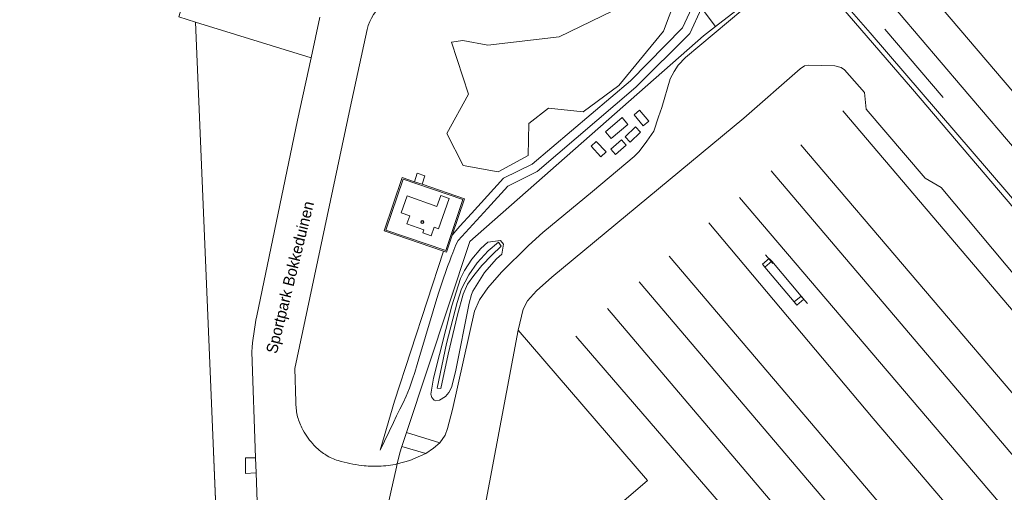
# Model space of a CAD drawing. Header units: metres. Extents: x 151448 to 154749, y 463108 to 465296.
# Tile 34 of 256: x 152332 to 152442, y 463487 to 463540. Entities that reach past the tile are written whole.
import ezdxf
from ezdxf.enums import TextEntityAlignment as Align

# ---------------------------------------------------------------- set-up
doc = ezdxf.new("R2010")
doc.units = ezdxf.units.M
doc.layers.get('0').update_dxf_attribs({"lineweight": 9})
for name, color, linetype, lineweight in [('B-PV-AM-AS_SPOOR_TREIN-G', 253, 'Continuous', 9), ('B-PV-GR-BEPLANTING_CULTUUR_BOSPLANTSOEN-GV', 253, 'Continuous', 9), ('B-PV-GR-GRAS-GV', 253, 'Continuous', 9), ('B-PV-GR-GROENVOORZIENING-GV', 253, 'Continuous', 9), ('B-PV-GW-TALUD_KRUIN-G', 253, 'Continuous', 9), ('B-PV-IE-MEUBILAIR-S', 253, 'Continuous', 9), ('B-PV-IE-TERREINAFSCHEIDING_KUNSTMATIG_HEKWERK-G', 253, 'Continuous', 9), ('B-PV-KW-KUNSTWERK_PERRON-GV', 253, 'Continuous', 9), ('B-PV-OG-TERREIN_BEGROEID-GV', 253, 'Continuous', 9), ('B-PV-OG-TERREIN_ERF-GV', 253, 'Continuous', 9), ('B-PV-OG-TOPOGRAFIE-T18', 2, 'Continuous', 9), ('B-PV-OG-WATER-GV', 253, 'Continuous', 9), ('B-PV-VH-GESLOTENVERHARDING-GV', 253, 'Continuous', 9), ('B-PV-VH-HALFVERHARDING-GV', 253, 'Continuous', 9), ('B-PV-VH-OPENVERHARDING-GV', 253, 'Continuous', 9), ('B-PV-VH-OPENVERHARDING_BETONSTRAATSTEEN-GV', 253, 'Continuous', 9)]:
    doc.layers.add(name, color=color, linetype=linetype, lineweight=lineweight)
doc.styles.add('Drong', font='txt', dxfattribs={"height": 1.8})
doc.styles.add('NLCS-ISO', font='txt')

# ---------------------------------------------------------------- blocks, each defined once
blk = doc.blocks.new('SIE-MEUBILAIR_MAST_ZEND-SO')
for radius in [0.875, 0.75]:
    blk.add_circle((0, 0), radius)
at = {"style": 'NLCS-ISO'}
blk.add_text('z', height=0.75, dxfattribs=at).set_placement((0, 0.07), align=Align.MIDDLE_CENTER)

msp = doc.modelspace()

# ---------------------------------------------------------------- linework, layer by layer
at = {"layer": 'B-PV-AM-AS_SPOOR_TREIN-G', "flags": 128}
for points in [[(152340.827, 463651.665), (152359.8, 463629.295), (152405.522, 463575.627), (152443.74, 463530.767), (152562.837, 463390.973), (152615.051, 463329.865)], [(152350.201, 463634.499), (152357.738, 463625.64), (152363.314, 463619.113), (152369.103, 463612.292), (152377.249, 463602.736), (152384.64, 463594.052), (152392.521, 463584.844), (152397.739, 463578.626), (152403.395, 463571.939), (152411.434, 463562.49), (152422.018, 463550.173), (152426.469, 463544.946), (152430.013, 463540.744), (152437.02, 463532.528), (152444.132, 463524.206), (152449.139, 463518.335), (152457.629, 463508.271), (152464.265, 463500.538), (152470.941, 463492.711), (152476.994, 463485.594), (152485.803, 463475.288), (152494.618, 463465), (152534.709, 463417.862), (152640.44, 463294.077)], [(152423.727, 463529.864), (152485.977, 463456.743), (152509.229, 463429.29), (152569.225, 463359.125), (152587.15, 463338.057), (152605.979, 463315.797), (152611.559, 463308.943), (152618.663, 463299.409), (152621.568, 463295.164), (152627.971, 463285.397), (152630.75, 463280.847), (152635.738, 463272.11), (152641.654, 463261.276), (152656.06, 463233.482)], [(152419.071, 463526.094), (152471.205, 463464.962), (152489.812, 463442.925), (152552.6, 463369.179), (152591.617, 463323.798), (152601.35, 463312.16), (152605.406, 463307.143), (152608.544, 463303.037), (152612.743, 463297.419), (152619.041, 463288.256), (152626.136, 463277.019), (152631.82, 463267.14), (152640.464, 463250.873), (152666.263, 463201.695), (152673.732, 463187.168)], [(152415.757, 463523.216), (152437.78, 463497.283), (152517.338, 463403.559), (152585.726, 463323.353), (152591.053, 463317.105), (152596.892, 463310.215), (152600.191, 463306.092), (152602.751, 463302.986), (152607.746, 463296.504), (152610.723, 463292.486), (152613.069, 463289.021), (152616.192, 463284.251), (152618.829, 463280.034), (152621.291, 463276.136), (152624.109, 463271.348), (152626.802, 463266.648), (152629.622, 463261.464), (152634.506, 463252.133), (152640.104, 463241.489), (152646.092, 463230.069)], [(152412.217, 463520.234), (152490.631, 463428.244), (152509.079, 463406.727), (152599.776, 463300.141), (152606.376, 463291.642), (152611.916, 463283.694), (152617.407, 463274.76), (152618.762, 463272.419), (152622.536, 463265.061)], [(152408.813, 463517.421), (152427.135, 463495.645), (152541.029, 463362.074), (152592.389, 463302.09), (152599.563, 463293.487), (152606.414, 463284.882), (152612.71, 463276.328), (152621.03, 463263.935)], [(152404.413, 463513.718), (152493.127, 463409.421), (152563.746, 463326.627), (152596.076, 463288.465), (152599.551, 463284.117), (152605.511, 463276.295), (152611.752, 463267.424), (152618.974, 463256.862), (152621.804, 463252.859), (152640.032, 463226.103), (152661.572, 463194.19), (152668.187, 463184.098)], [(152401.053, 463510.842), (152488.737, 463407.778), (152517.628, 463373.911), (152588.654, 463290.54), (152592.62, 463285.684), (152595.774, 463281.882), (152598.425, 463278.544), (152600.68, 463275.419), (152603.133, 463272.098), (152605.479, 463268.776), (152608.203, 463264.972), (152610.44, 463261.757), (152614.773, 463255.183), (152620.404, 463246.859), (152626.848, 463237.337), (152635.981, 463223.905), (152642.314, 463214.537), (152650.818, 463201.997), (152659.125, 463189.709), (152664.72, 463181.022)], [(152397.516, 463507.867), (152425.865, 463474.511), (152521.044, 463362.974), (152581.503, 463291.858), (152591.574, 463279.674), (152597.781, 463271.426), (152603.452, 463263.571), (152637.989, 463212.609)], [(152394.009, 463504.808), (152420.86, 463473.689), (152508.101, 463370.988), (152529.469, 463346.076), (152564.418, 463305.047), (152581.405, 463284.906), (152584.993, 463280.827), (152588.238, 463276.828), (152591.628, 463272.472), (152594.352, 463268.883), (152597.256, 463264.829), (152603.59, 463255.809), (152611.605, 463243.573)]]:
    msp.add_lwpolyline(points, dxfattribs=at)
at = {"layer": 'B-PV-GR-BEPLANTING_CULTUUR_BOSPLANTSOEN-GV', "flags": 128}
msp.add_lwpolyline([(152379.638, 463527.369), (152381.46, 463523.79), (152385.364, 463523.075), (152388.683, 463524.897), (152388.748, 463528.476), (152390.961, 463530.168), (152394.8, 463529.778), (152398.77, 463532.706), (152403.78, 463538.758), (152405.017, 463542.077), (152402.804, 463543.313), (152392.132, 463538.107), (152384.193, 463537.195), (152381.395, 463537.715), (152380.158, 463537.52), (152382.046, 463531.729)], close=True, dxfattribs=at)
msp.add_lwpolyline([(152349.79, 463540.331), (152351.647, 463539.755), (152364.516, 463535.763), (152365.498, 463540.291)], dxfattribs=at)
at = {"layer": 'B-PV-GR-GRAS-GV', "flags": 128}
for points in [[(152442.005, 463520.852), (152426.794, 463538.565), (152421.571, 463544.527)], [(152421.388, 463544.009), (152431.502, 463532.29), (152448.319, 463512.56)], [(152414.103, 463542.774), (152409.553, 463539.266), (152408.222, 463538.24), (152382.2, 463515.334), (152375.148, 463494.072), (152378.867, 463492.933), (152379.446, 463493.762), (152379.717, 463494.513), (152380.275, 463496.641), (152382.729, 463507.569), (152383.285, 463508.85), (152384.19, 463510.168), (152385.708, 463511.92), (152388.729, 463514.877), (152390.314, 463516.33), (152395.839, 463520.889), (152400.508, 463524.781), (152401.048, 463525.339), (152401.918, 463526.499), (152402.691, 463527.614), (152403.207, 463529.217), (152403.567, 463530.242), (152404.508, 463533.451), (152404.952, 463534.263), (152405.39, 463534.966), (152406.218, 463535.822), (152412.59, 463541.157)]]:
    msp.add_lwpolyline(points, dxfattribs=at)
for points in [[(152399.161, 463529.131), (152399.807, 463528.369), (152397.939, 463526.784), (152397.292, 463527.547)], [(152401.094, 463529.966), (152402.123, 463528.74), (152401.51, 463528.226), (152400.482, 463529.452)], [(152401.209, 463527.521), (152400.064, 463526.403), (152399.505, 463526.976), (152400.65, 463528.093)], [(152396.271, 463526.48), (152397.372, 463525.318), (152396.791, 463524.768), (152395.69, 463525.929)], [(152399.617, 463526.072), (152398.427, 463525.002), (152397.892, 463525.597), (152399.082, 463526.667)], [(152384.208, 463515.258), (152385.615, 463515.453), (152385.941, 463515.039), (152385.77, 463513.931), (152385.178, 463513.388), (152383.821, 463511.866), (152382.53, 463509.804), (152382.362, 463509.442), (152382.109, 463508.475), (152380.589, 463500.821), (152380.151, 463499.07), (152379.868, 463498.542), (152379.483, 463498.086), (152378.801, 463497.668), (152378.412, 463497.592), (152378.225, 463497.664), (152377.969, 463497.969), (152377.861, 463498.35), (152378.148, 463500.127), (152380.203, 463508.165), (152381.139, 463511.225), (152381.59, 463512.114), (152382.423, 463513.38), (152383.435, 463514.555)], [(152383.435, 463514.555), (152382.423, 463513.38), (152381.59, 463512.114), (152381.139, 463511.225), (152380.203, 463508.165), (152378.148, 463500.127), (152377.861, 463498.35), (152377.969, 463497.969), (152378.225, 463497.664), (152378.412, 463497.592), (152378.801, 463497.668), (152379.483, 463498.086), (152379.868, 463498.542), (152380.151, 463499.07), (152380.589, 463500.821), (152382.109, 463508.475), (152382.362, 463509.442), (152382.53, 463509.804), (152383.821, 463511.866), (152385.178, 463513.388), (152385.77, 463513.931), (152385.941, 463515.039), (152385.615, 463515.453), (152384.208, 463515.258)], [(152384.631, 463513.826), (152383.53, 463512.669), (152382.635, 463511.557), (152381.934, 463510.576), (152381.459, 463509.468), (152380.821, 463507.168), (152379.766, 463502.803), (152378.946, 463498.952), (152378.56, 463499.003), (152379.589, 463503.996), (152380.797, 463508.551), (152381.265, 463510.08), (152382.08, 463511.641), (152383.018, 463512.964), (152384.249, 463514.283), (152385.383, 463515.255), (152385.681, 463514.798)], [(152377.303, 463491.753), (152374.632, 463492.514), (152374.396, 463491.803), (152374.113, 463490.573), (152375.527, 463490.96)]]:
    msp.add_lwpolyline(points, close=True, dxfattribs=at)
at = {"layer": 'B-PV-GR-GROENVOORZIENING-GV', "flags": 128}
msp.add_lwpolyline([(152414.103, 463542.774), (152413.871, 463543.352), (152413.56, 463544.386), (152413.43, 463545.094), (152413.364, 463545.811), (152414.814, 463548.828), (152414.392, 463549.338), (152413.979, 463550.466), (152413.849, 463550.63), (152412.695, 463550.044), (152410.346, 463548.851), (152408.125, 463541.551), (152408.01, 463541.302), (152408.183, 463541.098), (152409.553, 463539.266)], close=True, dxfattribs=at)
at = {"layer": 'B-PV-GW-TALUD_KRUIN-G', "flags": 128}
msp.add_lwpolyline([(152385.615, 463515.453), (152384.208, 463515.258), (152383.435, 463514.555), (152382.423, 463513.38), (152381.59, 463512.114), (152381.139, 463511.225), (152380.203, 463508.165), (152378.148, 463500.127), (152377.861, 463498.35), (152377.969, 463497.969), (152378.225, 463497.664), (152378.412, 463497.592), (152378.801, 463497.668), (152379.483, 463498.086), (152379.868, 463498.542), (152380.151, 463499.07), (152380.589, 463500.821), (152382.109, 463508.475), (152382.362, 463509.442), (152382.53, 463509.804), (152383.821, 463511.866), (152385.178, 463513.388), (152385.77, 463513.931), (152385.941, 463515.039)], dxfattribs=at)
at = {"layer": 'B-PV-IE-TERREINAFSCHEIDING_KUNSTMATIG_HEKWERK-G', "flags": 128}
for points in [[(152417.54, 463545.533), (152416.235, 463544.418), (152414.103, 463542.774), (152409.553, 463539.266), (152408.222, 463538.24), (152382.2, 463515.334), (152375.148, 463494.072), (152374.632, 463492.514), (152374.396, 463491.803), (152374.113, 463490.573), (152374.028, 463490.202), (152373.39, 463487.427), (152373.004, 463485.75)], [(152417.54, 463545.533), (152419.706, 463546.382), (152421.571, 463544.527), (152426.794, 463538.565), (152442.005, 463520.852), (152466.487, 463492.062), (152488.828, 463466.017), (152498.431, 463454.649), (152537.462, 463409.127), (152547.115, 463397.564), (152558.618, 463384.023), (152568.408, 463372.69), (152581.98, 463356.539), (152619.516, 463312.481), (152633.417, 463296.479), (152631.182, 463294.767), (152634.535, 463289.824), (152637.305, 463291.94), (152650.777, 463275.963), (152676.132, 463246.165)], [(152351.647, 463539.755), (152353.304, 463500)], [(152434.916, 463531.38), (152428.435, 463538.976)], [(152415.125, 463513.862), (152415.949, 463512.875)], [(152418.999, 463509.37), (152419.82, 463508.425)], [(152353.304, 463500), (152356.315, 463427.805)]]:
    msp.add_lwpolyline(points, dxfattribs=at)
msp.add_lwpolyline([(152374.672, 463522.445), (152376.014, 463521.991), (152376.866, 463521.703), (152381.614, 463520.095), (152380.235, 463516.021), (152379.604, 463514.156), (152379.261, 463514.273), (152372.662, 463516.506)], close=True, dxfattribs=at)
at = {"layer": 'B-PV-KW-KUNSTWERK_PERRON-GV', "flags": 128}
msp.add_lwpolyline([(152418.327, 463508.613), (152419.093, 463509.262), (152415.818, 463513.127), (152415.052, 463512.478)], close=True, dxfattribs=at)
at = {"layer": 'B-PV-OG-TERREIN_BEGROEID-GV', "flags": 128}
msp.add_lwpolyline([(152379.638, 463527.369), (152382.046, 463531.729), (152380.158, 463537.52), (152381.395, 463537.715), (152384.193, 463537.195), (152392.132, 463538.107), (152402.804, 463543.313), (152405.017, 463542.077), (152403.78, 463538.758), (152398.77, 463532.706), (152394.8, 463529.778), (152390.961, 463530.168), (152388.748, 463528.476), (152388.683, 463524.897), (152385.364, 463523.075), (152381.46, 463523.79)], close=True, dxfattribs=at)
at = {"layer": 'B-PV-OG-TERREIN_BEGROEID-GV'}
for points in [[(152376.079, 463542.646, 0.3943647), (152370.765, 463538.931)], [(152357.926, 463503.053, -0.0401666), (152358.473, 463507.058)], [(152362.824, 463497.501, 0.0623714), (152362.969, 463496.01)], [(152362.969, 463496.01, 0.06245), (152363.479, 463494.6)], [(152363.479, 463494.6, 0.0637268), (152364.693, 463492.815)], [(152364.693, 463492.815, 0.0614081), (152365.907, 463491.732)], [(152365.907, 463491.732, 0.0125969), (152366.145, 463491.573)], [(152366.145, 463491.573, 0.0369307), (152366.816, 463491.21)], [(152366.816, 463491.21, 0.0352856), (152367.532, 463490.947)], [(152367.532, 463490.947, 0.0397681), (152370.174, 463490.402)], [(152370.174, 463490.402, 0.0407551), (152372.064, 463490.319)], [(152372.064, 463490.319, 0.0455991), (152374.113, 463490.573)]]:
    msp.add_lwpolyline(points, format="xyb", dxfattribs=at)
at = {"layer": 'B-PV-OG-TERREIN_BEGROEID-GV', "flags": 128}
for points in [[(152407.188, 463541.908), (152405.891, 463539.108), (152400.088, 463533.204), (152389.117, 463523.945), (152385.96, 463522.366), (152382.38, 463518.446), (152381.085, 463517.026), (152380.642, 463516.526), (152380.235, 463516.021), (152379.604, 463514.156), (152379.261, 463514.273), (152373.785, 463497.561), (152372.198, 463492.096), (152373.68, 463495.197), (152374.037, 463495.93), (152374.398, 463496.66), (152374.758, 463497.392), (152375.109, 463498.129), (152375.47, 463498.99), (152375.82, 463500), (152376.058, 463500.764), (152376.326, 463501.66), (152376.698, 463502.901), (152377.066, 463504.143), (152377.435, 463505.384), (152377.808, 463506.625), (152378.109, 463507.616), (152378.411, 463508.606), (152378.716, 463509.595), (152379.027, 463510.582), (152379.246, 463511.239), (152379.477, 463511.892), (152379.715, 463512.542), (152379.954, 463513.192), (152380.117, 463513.641), (152380.282, 463514.089), (152380.647, 463514.971), (152380.884, 463515.457), (152384.174, 463519.023), (152386.415, 463521.475), (152389.686, 463523.111), (152400.691, 463532.521), (152406.712, 463538.502), (152408.01, 463541.302)], [(152408.01, 463541.302), (152406.712, 463538.502), (152400.691, 463532.521), (152389.686, 463523.111), (152386.415, 463521.475), (152384.174, 463519.023), (152380.884, 463515.457), (152380.647, 463514.971), (152380.282, 463514.089), (152380.117, 463513.641), (152379.954, 463513.192), (152379.715, 463512.542), (152379.477, 463511.892), (152379.246, 463511.239), (152379.027, 463510.582), (152378.716, 463509.595), (152378.411, 463508.606), (152378.109, 463507.616), (152377.808, 463506.625), (152377.435, 463505.384), (152377.066, 463504.143), (152376.698, 463502.901), (152376.326, 463501.66), (152376.058, 463500.764), (152375.82, 463500), (152375.47, 463498.99), (152375.109, 463498.129), (152374.758, 463497.392), (152374.398, 463496.66), (152374.037, 463495.93), (152373.68, 463495.197), (152372.198, 463492.096), (152373.785, 463497.561), (152379.261, 463514.273), (152372.662, 463516.506), (152374.672, 463522.445), (152376.014, 463521.991), (152376.334, 463522.938), (152377.187, 463522.65), (152376.866, 463521.703), (152381.614, 463520.095), (152380.235, 463516.021), (152380.642, 463516.526), (152381.085, 463517.026), (152382.38, 463518.446), (152385.96, 463522.366), (152389.117, 463523.945), (152400.088, 463533.204), (152405.891, 463539.108), (152407.188, 463541.908)], [(152374.113, 463490.573), (152374.396, 463491.803), (152374.632, 463492.514), (152374.742, 463492.847), (152375.148, 463494.072), (152382.2, 463515.334), (152408.222, 463538.24), (152409.553, 463539.266), (152408.183, 463541.098)], [(152358.473, 463507.058), (152363.015, 463528.848), (152364.516, 463535.763), (152351.647, 463539.755), (152353.304, 463500), (152356.326, 463427.533)], [(152370.765, 463538.931), (152368.878, 463530.218), (152362.701, 463501.21), (152362.824, 463497.501)], [(152359.214, 463466.025), (152358.394, 463489.592), (152358.35, 463489.589), (152357.221, 463489.5), (152357.194, 463491.267), (152358.281, 463491.254), (152358.336, 463491.253), (152357.926, 463503.053)]]:
    msp.add_lwpolyline(points, dxfattribs=at)
at = {"layer": 'B-PV-OG-TERREIN_ERF-GV', "flags": 128}
msp.add_lwpolyline([(152361.043, 463316.873), (152357.207, 463316.706), (152357.209, 463314.719), (152353.968, 463314.541), (152353.59, 463317.656), (152353.531, 463317.654), (152352.057, 463350.522), (152350.071, 463392.299), (152349.133, 463415.559), (152356.326, 463427.533), (152353.304, 463500), (152351.647, 463539.755), (152349.79, 463540.331), (152350.13, 463541.425), (152330.928, 463547.359), (152280.617, 463562.904), (152269.849, 463566.02), (152250.765, 463571.465)], dxfattribs=at)
for points in [[(152379.261, 463514.273), (152379.604, 463514.156), (152380.235, 463516.021), (152381.614, 463520.095), (152376.866, 463521.703), (152377.187, 463522.65), (152376.334, 463522.938), (152376.014, 463521.991), (152374.672, 463522.445), (152372.662, 463516.506)], [(152381.424, 463520.001), (152379.51, 463514.347), (152372.852, 463516.6), (152374.766, 463522.255)]]:
    msp.add_lwpolyline(points, close=True, dxfattribs=at)
at = {"layer": 'B-PV-OG-WATER-GV', "flags": 128}
msp.add_lwpolyline([(152383.53, 463512.669), (152384.631, 463513.826), (152385.681, 463514.798), (152385.383, 463515.255), (152384.249, 463514.283), (152383.018, 463512.964), (152382.08, 463511.641), (152381.265, 463510.08), (152380.797, 463508.551), (152379.589, 463503.996), (152378.56, 463499.003), (152378.946, 463498.952), (152379.766, 463502.803), (152380.821, 463507.168), (152381.459, 463509.468), (152381.934, 463510.576), (152382.635, 463511.557)], close=True, dxfattribs=at)
at = {"layer": 'B-PV-VH-GESLOTENVERHARDING-GV', "flags": 128}
for points in [[(152400.482, 463529.452), (152401.51, 463528.226), (152402.123, 463528.74), (152401.094, 463529.966)], [(152400.65, 463528.093), (152399.505, 463526.976), (152400.064, 463526.403), (152401.209, 463527.521)], [(152395.69, 463525.929), (152396.791, 463524.768), (152397.372, 463525.318), (152396.271, 463526.48)], [(152399.082, 463526.667), (152397.892, 463525.597), (152398.427, 463525.002), (152399.617, 463526.072)], [(152378.947, 463520.456), (152378.52, 463519.248), (152375.22, 463520.414), (152374.553, 463518.529), (152375.496, 463518.195), (152375.179, 463517.3), (152377.065, 463516.633), (152376.951, 463516.312), (152377.894, 463515.979), (152378.228, 463516.922), (152378.699, 463516.755), (152379.89, 463520.123)]]:
    msp.add_lwpolyline(points, close=True, dxfattribs=at)
at = {"layer": 'B-PV-VH-HALFVERHARDING-GV', "flags": 128}
for points in [[(152421.571, 463544.527), (152426.794, 463538.565), (152442.005, 463520.852)], [(152479.749, 463468.536), (152449.182, 463504.07), (152434.708, 463521.352), (152432.92, 463522.399), (152426.322, 463530.048), (152426.137, 463531.917), (152423.933, 463534.43), (152423.535, 463534.704), (152422.861, 463534.904), (152419.864, 463534.978), (152419.477, 463534.886), (152418.972, 463534.564), (152412.697, 463529.063), (152391.332, 463511.358), (152389.632, 463509.854), (152388.608, 463508.728), (152388.123, 463507.793), (152387.588, 463505.466), (152401.964, 463488.737), (152380.124, 463469.959)]]:
    msp.add_lwpolyline(points, dxfattribs=at)
for points in [[(152415.818, 463513.127), (152419.093, 463509.262), (152419.393, 463508.908), (152418.627, 463508.259), (152418.327, 463508.613), (152415.052, 463512.478), (152414.783, 463512.796), (152415.549, 463513.445)], [(152387.588, 463505.466), (152383.802, 463485.346), (152383.025, 463484.193), (152382.595, 463483.218), (152380.124, 463469.959), (152401.964, 463488.737)]]:
    msp.add_lwpolyline(points, close=True, dxfattribs=at)
at = {"layer": 'B-PV-VH-OPENVERHARDING-GV', "flags": 128}
for points in [[(152448.319, 463512.56), (152431.502, 463532.29), (152421.388, 463544.009)], [(152412.59, 463541.157), (152406.218, 463535.822), (152405.39, 463534.966), (152404.952, 463534.263), (152404.508, 463533.451), (152403.567, 463530.242), (152403.207, 463529.217), (152402.691, 463527.614), (152401.918, 463526.499), (152401.048, 463525.339), (152400.508, 463524.781), (152395.839, 463520.889), (152390.314, 463516.33), (152388.729, 463514.877), (152385.708, 463511.92), (152384.19, 463510.168), (152383.285, 463508.85), (152382.729, 463507.569), (152380.275, 463496.641), (152379.717, 463494.513), (152379.446, 463493.762), (152378.867, 463492.933), (152378.15, 463492.326), (152377.303, 463491.753), (152375.527, 463490.96), (152374.113, 463490.573), (152374.028, 463490.202), (152373.39, 463487.427), (152373.004, 463485.751)], [(152383.802, 463485.346), (152387.588, 463505.466), (152388.123, 463507.793), (152388.608, 463508.728), (152389.632, 463509.854), (152391.332, 463511.358), (152412.697, 463529.063), (152418.972, 463534.564), (152419.477, 463534.886), (152419.864, 463534.978), (152422.861, 463534.904), (152423.535, 463534.704), (152423.933, 463534.43), (152426.137, 463531.917), (152426.322, 463530.048), (152432.92, 463522.399), (152434.708, 463521.352), (152449.182, 463504.07), (152479.749, 463468.536)]]:
    msp.add_lwpolyline(points, dxfattribs=at)
for points in [[(152397.292, 463527.547), (152397.939, 463526.784), (152399.807, 463528.369), (152399.161, 463529.131)], [(152374.766, 463522.255), (152372.852, 463516.6), (152379.51, 463514.347), (152381.424, 463520.001)], [(152378.699, 463516.755), (152378.228, 463516.922), (152377.894, 463515.979), (152376.951, 463516.312), (152377.065, 463516.633), (152375.179, 463517.3), (152375.496, 463518.195), (152374.553, 463518.529), (152375.22, 463520.414), (152378.52, 463519.248), (152378.947, 463520.456), (152379.89, 463520.123)], [(152415.818, 463513.127), (152415.549, 463513.445), (152414.783, 463512.796), (152415.052, 463512.478)], [(152418.327, 463508.613), (152418.627, 463508.259), (152419.393, 463508.908), (152419.093, 463509.262)], [(152378.15, 463492.326), (152378.867, 463492.933), (152375.148, 463494.072), (152374.742, 463492.847), (152374.632, 463492.514), (152377.303, 463491.753)]]:
    msp.add_lwpolyline(points, close=True, dxfattribs=at)
at = {"layer": 'B-PV-VH-OPENVERHARDING_BETONSTRAATSTEEN-GV'}
for points in [[(152370.765, 463538.931, -0.3943647), (152376.079, 463542.646)], [(152358.473, 463507.058, 0.0401666), (152357.926, 463503.053)], [(152362.969, 463496.01, -0.0623714), (152362.824, 463497.501)], [(152363.479, 463494.6, -0.06245), (152362.969, 463496.01)], [(152364.693, 463492.815, -0.0637268), (152363.479, 463494.6)], [(152365.907, 463491.732, -0.0614081), (152364.693, 463492.815)], [(152366.145, 463491.573, -0.0125969), (152365.907, 463491.732)], [(152366.816, 463491.21, -0.0369307), (152366.145, 463491.573)], [(152367.532, 463490.947, -0.0352856), (152366.816, 463491.21)], [(152370.174, 463490.402, -0.0397681), (152367.532, 463490.947)], [(152372.064, 463490.319, -0.0407551), (152370.174, 463490.402)], [(152374.113, 463490.573, -0.0455991), (152372.064, 463490.319)]]:
    msp.add_lwpolyline(points, format="xyb", dxfattribs=at)
at = {"layer": 'B-PV-VH-OPENVERHARDING_BETONSTRAATSTEEN-GV', "flags": 128}
for points in [[(152365.498, 463540.291), (152364.516, 463535.763), (152363.015, 463528.848), (152358.473, 463507.058)], [(152362.824, 463497.501), (152362.701, 463501.21), (152368.878, 463530.218), (152370.765, 463538.931)], [(152357.926, 463503.053), (152358.336, 463491.253), (152358.394, 463489.592)], [(152358.394, 463489.592), (152359.214, 463466.025), (152359.269, 463464.457), (152360.069, 463441.46), (152360.442, 463430.746), (152360.501, 463429.043), (152360.505, 463428.935), (152350.247, 463415.53), (152352.54, 463364.512), (152358.207, 463353.983), (152360.74, 463349.292), (152360.751, 463348.98), (152361.054, 463341.597), (152361.2, 463339.6), (152361.219, 463339.16), (152362.032, 463319.994), (152362.114, 463316.92), (152362.277, 463314.196), (152362.435, 463309.621), (152362.795, 463303.108), (152363.03, 463296.754)], [(152366.684, 463485.863), (152372.897, 463485.723), (152372.992, 463485.698), (152373.004, 463485.75), (152373.004, 463485.751), (152373.39, 463487.427), (152374.028, 463490.202), (152374.113, 463490.573)]]:
    msp.add_lwpolyline(points, dxfattribs=at)
msp.add_lwpolyline([(152358.336, 463491.253), (152358.281, 463491.254), (152357.194, 463491.267), (152357.221, 463489.5), (152358.35, 463489.589), (152358.394, 463489.592)], close=True, dxfattribs=at)

# ---------------------------------------------------------------- block references
at = {"layer": 'B-PV-IE-MEUBILAIR-S', "xscale": 0.2, "yscale": 0.2, "zscale": 0.2}
msp.add_blockref('SIE-MEUBILAIR_MAST_ZEND-SO', (152376.899, 463517.499), dxfattribs=at)

# ---------------------------------------------------------------- texts
at = {"layer": 'B-PV-OG-TOPOGRAFIE-T18', "style": 'Drong'}
msp.add_text('Sportpark Bokkeduinen', height=1.25, rotation=76.1, dxfattribs=at).set_placement((152362.313, 463511.31), align=Align.MIDDLE)

doc.saveas('drawing.dxf')
